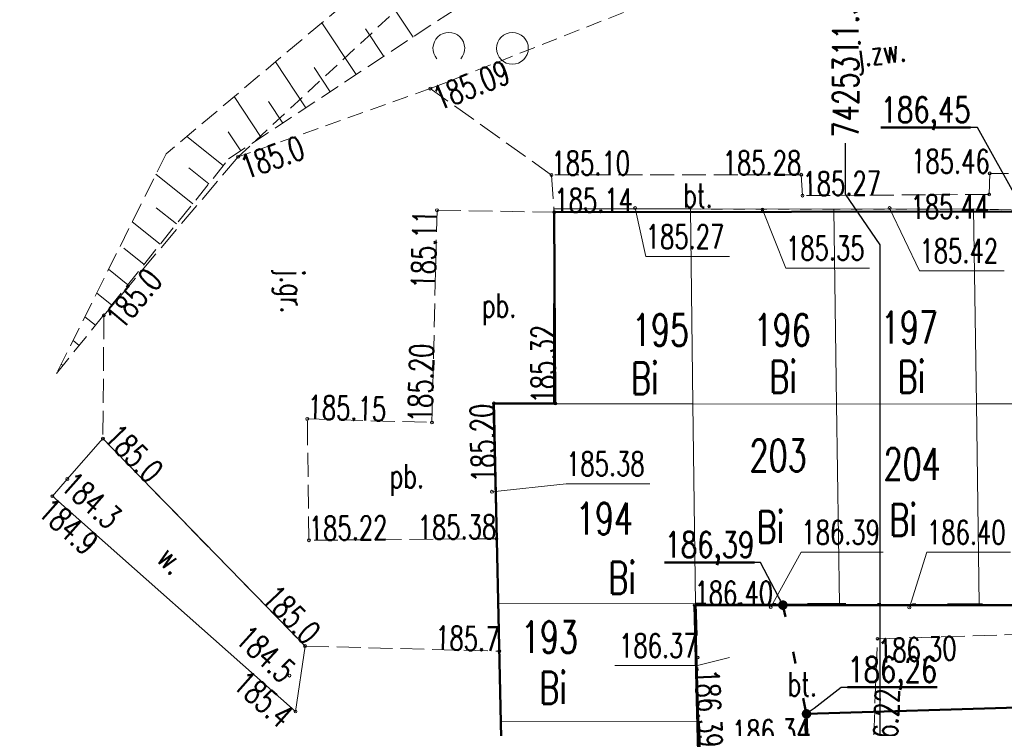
# Model space of a CAD drawing. Header units: metres. Extents: x 0 to 7425707, y -302 to 5720571.
# Tile 31 of 50: x 7425284 to 7425315, y 5720504 to 5720527. Entities that reach past the tile are written whole.
import ezdxf
from ezdxf import colors
from ezdxf.entities.mleader import LeaderData, LeaderLine
from ezdxf.enums import TextEntityAlignment as Align
from ezdxf.math import Vec2, Vec3

# ---------------------------------------------------------------- set-up
doc = ezdxf.new("R2010")
doc.units = ezdxf.units.M
doc.header["$LTSCALE"] = 0.5
doc.header["$PDMODE"] = 33
doc.header["$PDSIZE"] = 0.3
for name, pattern in [('1', [0]), ('13', [4, 1, -1, 0, -1, 0, -1]), ('1_1', [0]), ('1_EGBU_A', [0]), ('1_OTKJ', [2, 1.5, -0.5]), ('1_OTKR', [0]), ('1_OTKU', [2, 1.5, -0.5]), ('1_OTRK', [1.75, 1.25, -0.5]), ('1_OTRKG', [1.75, 1.25, -0.5]), ('1_OTZK', [1.5, 1, -0.5]), ('EGBB02', [2, 0.5, -1.5]), ('GUZ', [1.4, 0.7, -0.7])]:
    doc.linetypes.add(name, pattern=pattern)
doc.layers.get('0').update_dxf_attribs({"color": 250, "linetype": 'CONTINUOUS', "lineweight": 100})
doc.layers.get('Defpoints').update_dxf_attribs({"linetype": 'CONTINUOUS'})
for name, color, linetype, lineweight in [('DZIALKI_L_0', 7, '1', 18), ('EGBB_L_0', 7, '1_EGBU_A', 50), ('granica_PD', 6, '13', 50), ('H_WJAZDY_GARAZ_T_0', 7, 'CONTINUOUS', 18), ('kraweznik', 1, '1', 50), ('nawierzchnie', 1, '1', 50), ('NUMERY_DZIALEK_T_0', 7, 'CONTINUOUS', 18), ('OTK_E_T_0', 7, 'CONTINUOUS', 0), ('OTK_E_T_3', 7, 'CONTINUOUS', 0), ('OTK_E_T_4', 7, 'CONTINUOUS', 0), ('OTK_L_0', 7, '1_OTKJ', 18), ('OTK_L_4', 7, '1_OTKU', 18), ('OTK_L_5', 7, 'CONTINUOUS', 18), ('OTR_L_1', 7, '1_OTRK', 18), ('OTR_L_1_L_0', 7, '1_1', 18), ('OTR_T_0', 7, 'CONTINUOUS', 18), ('OTR_T_1', 7, 'CONTINUOUS', 18), ('OTZ_L_1', 7, '1_OTZK', 18), ('OTZ_L_1_T_0', 7, 'CONTINUOUS', 18)]:
    doc.layers.add(name, color=color, linetype=linetype, lineweight=lineweight)
doc.layers.add('NUMERY_UZYTKOW_T_0', color=7, linetype='CONTINUOUS', lineweight=18, true_color=0x008000)
doc.layers.add('UZYTKI_L_0', color=7, linetype='GUZ', lineweight=18, true_color=0x008000)
doc.styles.add('PZT_1_500', font='arial.ttf')
doc.styles.get("Standard").update_dxf_attribs({"font": 'Simplex.SHX', "width": 0.75})
doc.dimstyles.new('PZT_1_500', dxfattribs={"dimtxt": 1, "dimasz": 1, "dimexe": 1, "dimexo": 2, "dimgap": 0.2, "dimtad": 1, "dimdec": 1, "dimzin": 1, "dimtxsty": 'PZT_1_500', "dimcen": 2.5, "dimclrd": 3, "dimclre": 3, "dimclrt": 3, "dimazin": 0, "dimtfac": 1, "dimtdec": 1, "dimtmove": 0, "dimatfit": 3, "dimfxl": 1, "dimfxlon": 1, "dimlwd": 18, "dimlwe": 18, "dimarcsym": 0})
doc.dimstyles.get("Standard").update_dxf_attribs({"dimtxt": 1, "dimasz": 1, "dimexe": 1, "dimexo": 1, "dimgap": 1, "dimtad": 1, "dimtxsty": 'Standard', "dimcen": 2.5, "dimadec": 0, "dimazin": 0, "dimtfac": 1, "dimtmove": 0, "dimatfit": 3, "dimfxl": 1, "dimarcsym": 0})

# ---------------------------------------------------------------- blocks, each defined once
blk = doc.blocks.new('1_OTRS')
at = {"linetype": 'Continuous'}
blk.add_circle((0, 0), 0.045, dxfattribs=at)
blk = doc.blocks.new('1_OTRN')
at = {"linetype": 'Continuous'}
blk.add_circle((0, 0), 0.045, dxfattribs=at)
blk = doc.blocks.new('1_OTZK')
at = {"linetype": 'Continuous'}
for centre in [(-1, 1), (1, -1)]:
    blk.add_circle(centre, 0.5, dxfattribs=at)
for centre, start, end in [((1, 1), 318.5904, 221.4096), ((-1, -1), 318.7031, 221.2969)]:
    blk.add_arc(centre, 0.5, start, end, dxfattribs=at)
blk = doc.blocks.new('*D863')
at = {"layer": 'Defpoints', "color": 0, "linetype": 'Continuous'}
for p in [(7425372.554, 5720507.935), (7425388.546, 5720507.922), (0, 0)]:
    blk.add_point(p, dxfattribs=at)
at = {"layer": 'kraweznik', "color": 0, "linetype": '1', "lineweight": -2}
for p, q in [((7425372.617, 5720507.935), (7425385.346, 5720507.935)), ((7425385.346, 5720507.935), (7425386.946, 5720507.922)), ((7425386.946, 5720507.922), (7425388.546, 5720507.922))]:
    blk.add_line(p, q, dxfattribs=at)
at = {"layer": 'kraweznik', "color": 0, "linetype": 'Continuous', "lineweight": 18, "insert": (7425391.278, 5720507.922), "char_height": 0.8, "attachment_point": 5}
blk.add_mtext('\\A1;5720507.94', dxfattribs=at)
blk = doc.blocks.new('*D859')
at = {"layer": 'Defpoints', "color": 0, "linetype": 'Continuous'}
for p in [(7425306.251, 5720539.77), (7425315.078, 5720539.753), (0, 0)]:
    blk.add_point(p, dxfattribs=at)
at = {"layer": 'kraweznik', "color": 0, "linetype": '1', "lineweight": -2}
for p, q in [((7425307.851, 5720539.77), (7425306.251, 5720539.77)), ((7425309.451, 5720539.753), (7425307.851, 5720539.77)), ((7425315.015, 5720539.753), (7425309.451, 5720539.753))]:
    blk.add_line(p, q, dxfattribs=at)
at = {"layer": 'kraweznik', "color": 0, "linetype": 'Continuous', "lineweight": 18, "insert": (7425303.532, 5720539.77), "char_height": 0.8, "attachment_point": 5}
blk.add_mtext('\\A1;5720539.75', dxfattribs=at)
blk = doc.blocks.new('*D862')
at = {"layer": 'Defpoints', "color": 0, "linetype": 'Continuous'}
for p in [(7425372.559, 5720507.933), (7425372.582, 5720499.481), (0, 0)]:
    blk.add_point(p, dxfattribs=at)
at = {"layer": 'kraweznik', "color": 0, "linetype": '1', "lineweight": -2}
for p, q in [((7425372.559, 5720507.87), (7425372.559, 5720502.681)), ((7425372.559, 5720502.681), (7425372.582, 5720501.081)), ((7425372.582, 5720501.081), (7425372.582, 5720499.481))]:
    blk.add_line(p, q, dxfattribs=at)
at = {"layer": 'kraweznik', "color": 0, "linetype": 'Continuous', "lineweight": 18, "insert": (7425372.582, 5720496.776), "char_height": 0.8, "attachment_point": 5, "rotation": 90}
blk.add_mtext('\\A1;7425372.56', dxfattribs=at)
blk = doc.blocks.new('*D858')
at = {"layer": 'Defpoints', "color": 0, "linetype": 'Continuous'}
for p in [(7425313.97, 5720548.332), (7425315.075, 5720539.82), (0, 0)]:
    blk.add_point(p, dxfattribs=at)
at = {"layer": 'kraweznik', "color": 0, "linetype": '1', "lineweight": -2}
for p, q in [((7425313.97, 5720546.732), (7425313.97, 5720548.332)), ((7425315.075, 5720545.132), (7425313.97, 5720546.732)), ((7425315.075, 5720539.883), (7425315.075, 5720545.132))]:
    blk.add_line(p, q, dxfattribs=at)
at = {"layer": 'kraweznik', "color": 0, "linetype": 'Continuous', "lineweight": 18, "insert": (7425313.97, 5720550.993), "char_height": 0.8, "attachment_point": 5, "rotation": 90}
blk.add_mtext('\\A1;7425315.08', dxfattribs=at)
blk = doc.blocks.new('*D854')
at = {"layer": 'Defpoints', "color": 0, "linetype": 'Continuous'}
for p in [(7425320.524, 5720549.716), (7425315.015, 5720539.753), (7425372.554, 5720507.935)]:
    blk.add_point(p, dxfattribs=at)
at = {"layer": 'nawierzchnie', "color": 3, "linetype": 'Continuous', "lineweight": 18}
for p, q in [((7425320.04, 5720548.841), (7425321.008, 5720550.591)), ((7425377.188, 5720518.382), (7425321.4, 5720549.232)), ((7425377.58, 5720517.023), (7425378.547, 5720518.773))]:
    blk.add_line(p, q, dxfattribs=at)
at = {"layer": 'nawierzchnie', "color": 3, "linetype": 'Continuous'}
for points in [[(7425321.48, 5720549.378), (7425321.319, 5720549.086), (7425320.524, 5720549.716)], [(7425377.108, 5720518.236), (7425377.269, 5720518.528), (7425378.064, 5720517.898)]]:
    blk.add_solid(points, dxfattribs=at)
at = {"layer": 'nawierzchnie', "color": 3, "linetype": 'Continuous', "insert": (7425349.682, 5720534.508), "char_height": 1, "attachment_point": 5, "rotation": 331.0583, "style": 'PZT_1_500'}
blk.add_mtext('65,8', dxfattribs=at)
blk = doc.blocks.new('*D857')
at = {"layer": 'Defpoints', "color": 0, "linetype": 'Continuous'}
for p in [(7425346.473, 5720546.48), (7425346.452, 5720522.385), (0, 0)]:
    blk.add_point(p, dxfattribs=at)
at = {"layer": 'kraweznik', "color": 0, "linetype": '1', "lineweight": -2}
for p, q in [((7425346.473, 5720544.88), (7425346.473, 5720546.48)), ((7425346.452, 5720543.28), (7425346.473, 5720544.88)), ((7425346.452, 5720522.448), (7425346.452, 5720543.28))]:
    blk.add_line(p, q, dxfattribs=at)
at = {"layer": 'kraweznik', "color": 0, "linetype": 'Continuous', "lineweight": 18, "insert": (7425346.473, 5720549.199), "char_height": 0.8, "attachment_point": 5, "rotation": 90}
blk.add_mtext('\\A1;7425346.45', dxfattribs=at)
blk = doc.blocks.new('*D860')
at = {"layer": 'Defpoints', "color": 0, "linetype": 'Continuous'}
for p in [(7425356.387, 5720540.25), (7425356.379, 5720516.89), (0, 0)]:
    blk.add_point(p, dxfattribs=at)
at = {"layer": 'kraweznik', "color": 0, "linetype": '1', "lineweight": -2}
for p, q in [((7425356.387, 5720538.65), (7425356.387, 5720540.25)), ((7425356.379, 5720537.05), (7425356.387, 5720538.65)), ((7425356.379, 5720516.952), (7425356.379, 5720537.05))]:
    blk.add_line(p, q, dxfattribs=at)
at = {"layer": 'kraweznik', "color": 0, "linetype": 'Continuous', "lineweight": 18, "insert": (7425356.387, 5720542.969), "char_height": 0.8, "attachment_point": 5, "rotation": 90}
blk.add_mtext('\\A1;7425356.38', dxfattribs=at)
blk = doc.blocks.new('*D861')
at = {"layer": 'Defpoints', "color": 0, "linetype": 'Continuous'}
for p in [(7425356.379, 5720516.89), (7425370.755, 5720516.917), (0, 0)]:
    blk.add_point(p, dxfattribs=at)
at = {"layer": 'kraweznik', "color": 0, "linetype": '1', "lineweight": -2}
for p, q in [((7425356.441, 5720516.89), (7425367.555, 5720516.89)), ((7425367.555, 5720516.89), (7425369.155, 5720516.917)), ((7425369.155, 5720516.917), (7425370.755, 5720516.917))]:
    blk.add_line(p, q, dxfattribs=at)
at = {"layer": 'kraweznik', "color": 0, "linetype": 'Continuous', "lineweight": 18, "insert": (7425373.402, 5720516.917), "char_height": 0.8, "attachment_point": 5}
blk.add_mtext('\\A1;5720516.89', dxfattribs=at)
blk = doc.blocks.new('*D864')
at = {"layer": 'Defpoints', "color": 0, "linetype": 'Continuous'}
for p in [(7425346.452, 5720522.385), (7425363.296, 5720522.396), (0, 0)]:
    blk.add_point(p, dxfattribs=at)
at = {"layer": 'kraweznik', "color": 0, "linetype": '1', "lineweight": -2}
for p, q in [((7425346.514, 5720522.385), (7425360.096, 5720522.385)), ((7425360.096, 5720522.385), (7425361.696, 5720522.396)), ((7425361.696, 5720522.396), (7425363.296, 5720522.396))]:
    blk.add_line(p, q, dxfattribs=at)
at = {"layer": 'kraweznik', "color": 0, "linetype": 'Continuous', "lineweight": 18, "insert": (7425366, 5720522.396), "char_height": 0.8, "attachment_point": 5}
blk.add_mtext('\\A1;5720522.39', dxfattribs=at)
blk = doc.blocks.new('*D867')
at = {"layer": 'Defpoints', "color": 0, "linetype": 'Continuous'}
for p in [(7425310.256, 5720522.817), (7425311.343, 5720502.677), (0, 0)]:
    blk.add_point(p, dxfattribs=at)
at = {"layer": 'kraweznik', "color": 0, "linetype": '1', "lineweight": -2}
for p, q in [((7425310.256, 5720521.217), (7425310.256, 5720522.817)), ((7425311.343, 5720519.617), (7425310.256, 5720521.217)), ((7425311.343, 5720502.739), (7425311.343, 5720519.617))]:
    blk.add_line(p, q, dxfattribs=at)
at = {"layer": 'kraweznik', "color": 0, "linetype": 'Continuous', "lineweight": 18, "insert": (7425310.256, 5720525.435), "char_height": 0.8, "attachment_point": 5, "rotation": 90}
blk.add_mtext('\\A1;7425311.34', dxfattribs=at)
blk = doc.blocks.new('*D880')
at = {"layer": 'Defpoints', "color": 0, "linetype": 'Continuous'}
for p in [(7425335.051, 5720552.379), (7425334.975, 5720501.654), (0, 0)]:
    blk.add_point(p, dxfattribs=at)
at = {"layer": 'kraweznik', "color": 0, "linetype": '1', "lineweight": -2}
for p, q in [((7425335.051, 5720550.779), (7425335.051, 5720552.379)), ((7425334.975, 5720549.179), (7425335.051, 5720550.779)), ((7425334.975, 5720501.716), (7425334.975, 5720549.179))]:
    blk.add_line(p, q, dxfattribs=at)
at = {"layer": 'kraweznik', "color": 0, "linetype": 'Continuous', "lineweight": 18, "insert": (7425335.051, 5720555.098), "char_height": 0.8, "attachment_point": 5, "rotation": 90}
blk.add_mtext('\\A1;7425334.98', dxfattribs=at)
blk = doc.blocks.new('*D882')
at = {"layer": 'Defpoints', "color": 0, "linetype": 'Continuous'}
for p in [(7425336.102, 5720552.229), (7425335.962, 5720503.437), (0, 0)]:
    blk.add_point(p, dxfattribs=at)
at = {"layer": 'kraweznik', "color": 0, "linetype": '1', "lineweight": -2}
for p, q in [((7425336.102, 5720550.629), (7425336.102, 5720552.229)), ((7425335.962, 5720549.029), (7425336.102, 5720550.629)), ((7425335.962, 5720503.499), (7425335.962, 5720549.029))]:
    blk.add_line(p, q, dxfattribs=at)
at = {"layer": 'kraweznik', "color": 0, "linetype": 'Continuous', "lineweight": 18, "insert": (7425336.102, 5720554.933), "char_height": 0.8, "attachment_point": 5, "rotation": 90}
blk.add_mtext('\\A1;7425335.96', dxfattribs=at)
blk = doc.blocks.new('_Dot')
at = {"color": 0, "linetype": 'ByBlock', "lineweight": -2, "transparency": 16777216}
blk.add_line((-0.5, 0), (-1, 0), dxfattribs=at)
at = {"color": 0, "linetype": 'ByBlock', "transparency": 16777216, "const_width": 0.5}
blk.add_lwpolyline([(-0.25, 0, 1), (0.25, 0, 1)], format="xyb", close=True, dxfattribs=at)
blk = doc.blocks.new('*D1088')
at = {"layer": 'Defpoints', "color": 0, "linetype": 'Continuous'}
for p in [(7425420.151, 5720542.229), (7425416.228, 5720541.21), (1199865.73, 924384.672)]:
    blk.add_point(p, dxfattribs=at)
at = {"layer": 'kraweznik', "color": 0, "linetype": '1', "lineweight": -2}
for p, q in [((7425417.828, 5720541.21), (7425418.551, 5720542.229)), ((7425418.551, 5720542.229), (7425420.151, 5720542.229)), ((7425416.29, 5720541.21), (7425417.828, 5720541.21))]:
    blk.add_line(p, q, dxfattribs=at)
at = {"layer": 'kraweznik', "color": 0, "linetype": 'Continuous', "lineweight": 18, "insert": (7425422.441, 5720542.229), "char_height": 0.8, "attachment_point": 5}
blk.add_mtext('\\A1;\\A1;00000000', dxfattribs=at)

msp = doc.modelspace()

# ---------------------------------------------------------------- linework, layer by layer
at = {"layer": 'DZIALKI_L_0', "linetype": '1'}
for p, q in [((7425301.08, 5720520.76), (7425301.06, 5720514.62)), ((7425305.38, 5720520.75), (7425301.08, 5720520.76)), ((7425309.88, 5720520.74), (7425305.38, 5720520.75)), ((7425305.45, 5720514.62), (7425305.38, 5720520.75)), ((7425314.28, 5720520.75), (7425309.88, 5720520.74)), ((7425309.88, 5720520.74), (7425309.97, 5720514.61)), ((7425314.28, 5720520.75), (7425314.37, 5720514.62)), ((7425315.85, 5720520.71), (7425314.28, 5720520.75)), ((7425301.06, 5720514.62), (7425299.16, 5720514.64)), ((7425299.16, 5720514.64), (7425299.31, 5720508.33)), ((7425301.06, 5720514.62), (7425305.45, 5720514.62)), ((7425305.45, 5720514.62), (7425309.97, 5720514.61)), ((7425305.45, 5720514.62), (7425305.53, 5720508.32)), ((7425309.97, 5720514.61), (7425314.37, 5720514.62)), ((7425309.97, 5720514.61), (7425310.06, 5720508.31)), ((7425314.37, 5720514.62), (7425314.46, 5720508.3)), ((7425314.37, 5720514.62), (7425318.77, 5720514.62)), ((7425299.31, 5720508.33), (7425299.39, 5720504.63)), ((7425299.31, 5720508.33), (7425305.53, 5720508.32)), ((7425305.64, 5720504.62), (7425305.53, 5720508.32)), ((7425305.53, 5720508.32), (7425310.06, 5720508.31)), ((7425310.06, 5720508.31), (7425314.46, 5720508.3)), ((7425314.46, 5720508.3), (7425318.76, 5720508.29)), ((7425305.64, 5720504.62), (7425299.39, 5720504.63)), ((7425299.39, 5720504.63), (7425299.48, 5720500.29)), ((7425305.78, 5720500.28), (7425305.64, 5720504.62))]:
    msp.add_line(p, q, dxfattribs=at)
at = {"layer": 'EGBB_L_0', "linetype": '1_EGBU_A'}
for p, q in [((7425335.42, 5720520.69), (7425301.09, 5720520.65)), ((7425301.09, 5720520.65), (7425301.12, 5720514.63)), ((7425301.12, 5720514.63), (7425299.19, 5720514.63)), ((7425299.19, 5720514.63), (7425299.86, 5720483.91)), ((7425306, 5720488.68), (7425305.5, 5720508.28)), ((7425305.5, 5720508.28), (7425335.47, 5720508.27))]:
    msp.add_line(p, q, dxfattribs=at)
at = {"layer": 'granica_PD', "ltscale": 2}
msp.add_lwpolyline([(7425315.28, 5720534.83), (7425315.85, 5720520.71), (7425318.78, 5720520.74), (7425323.08, 5720520.74), (7425327.18, 5720520.73), (7425331.18, 5720520.74), (7425335.48, 5720520.73), (7425335.52, 5720514.63), (7425335.56, 5720508.26), (7425331.42, 5720508.27), (7425327.28, 5720508.27), (7425323.06, 5720508.29), (7425318.76, 5720508.29), (7425314.46, 5720508.3), (7425310.06, 5720508.31), (7425305.53, 5720508.32), (7425305.64, 5720504.62), (7425305.78, 5720500.28)], dxfattribs=at)
at = {"layer": 'H_WJAZDY_GARAZ_T_0', "linetype": 'Continuous'}
for p, q in [((7425303.63, 5720520.78), (7425303.966, 5720519.252)), ((7425307.64, 5720520.73), (7425308.378, 5720518.891)), ((7425311.64, 5720520.78), (7425312.579, 5720518.808)), ((7425303.966, 5720519.252), (7425306.599, 5720519.252)), ((7425308.378, 5720518.891), (7425311.011, 5720518.891)), ((7425312.579, 5720518.808), (7425315.239, 5720518.808)), ((7425299.13, 5720511.85), (7425301.46, 5720512.102)), ((7425301.46, 5720512.102), (7425304.093, 5720512.102)), ((7425307.9, 5720508.22), (7425308.862, 5720509.944)), ((7425308.862, 5720509.944), (7425311.44, 5720509.944)), ((7425312.26, 5720508.21), (7425312.813, 5720509.944)), ((7425312.813, 5720509.944), (7425315.446, 5720509.944)), ((7425302.994, 5720506.38), (7425305.6, 5720506.38)), ((7425306.6, 5720506.63), (7425305.6, 5720506.38))]:
    msp.add_line(p, q, dxfattribs=at)
at = {"layer": 'kraweznik', "color": 5, "linetype": 'EGBB02', "ltscale": 1.5}
msp.add_line((7425308.282, 5720508.279), (7425309.025, 5720504.856), dxfattribs=at)
at = {"layer": 'kraweznik', "color": 4, "linetype": 'Continuous'}
for p in [(7425332.91, 5720505.593), (7425309.087, 5720502.855)]:
    msp.add_line(p, (7425309.025, 5720504.856), dxfattribs=at)
at = {"layer": 'OTK_L_0', "linetype": '1_OTKJ'}
for p, q in [((7425301, 5720521.82), (7425297.19, 5720524.54)), ((7425301, 5720521.82), (7425297.19, 5720524.54)), ((7425291.14, 5720522.39), (7425286.92, 5720517.4)), ((7425314.79, 5720521.87), (7425314.77, 5720521.21)), ((7425317.38, 5720521.86), (7425314.79, 5720521.87)), ((7425308.86, 5720521.83), (7425301, 5720521.82)), ((7425301, 5720521.82), (7425301.09, 5720520.65)), ((7425308.9, 5720521.17), (7425308.86, 5720521.83)), ((7425314.77, 5720521.21), (7425308.9, 5720521.17)), ((7425297.24, 5720514.03), (7425297.4, 5720520.71)), ((7425297.4, 5720520.71), (7425301.09, 5720520.65)), ((7425286.92, 5720517.4), (7425286.89, 5720513.52)), ((7425293.37, 5720510.32), (7425293.32, 5720514.14)), ((7425293.32, 5720514.14), (7425297.24, 5720514.03)), ((7425286.89, 5720513.52), (7425293.25, 5720506.99)), ((7425299.283, 5720510.37), (7425293.37, 5720510.32)), ((7425299.36, 5720506.83), (7425299.283, 5720510.37)), ((7425311.26, 5720507.22), (7425322.35, 5720507.57)), ((7425293.25, 5720506.99), (7425299.36, 5720506.83)), ((7425311.1, 5720503.2), (7425311.26, 5720507.22))]:
    msp.add_line(p, q, dxfattribs=at)
at = {"layer": 'OTK_L_4', "linetype": '1_OTKU'}
for p, q in [((7425314.79, 5720521.87), (7425314.77, 5720521.21)), ((7425317.38, 5720521.86), (7425314.79, 5720521.87)), ((7425308.86, 5720521.83), (7425301, 5720521.82)), ((7425301, 5720521.82), (7425301.09, 5720520.65)), ((7425308.9, 5720521.17), (7425308.86, 5720521.83)), ((7425314.77, 5720521.21), (7425308.9, 5720521.17)), ((7425297.24, 5720514.03), (7425297.4, 5720520.71)), ((7425297.4, 5720520.71), (7425301.09, 5720520.65)), ((7425301.09, 5720520.65), (7425317.329, 5720520.669)), ((7425301.09, 5720520.65), (7425301.12, 5720514.63)), ((7425299.19, 5720514.63), (7425299.283, 5720510.37)), ((7425301.12, 5720514.63), (7425299.19, 5720514.63)), ((7425293.32, 5720514.14), (7425297.24, 5720514.03)), ((7425293.37, 5720510.32), (7425293.32, 5720514.14)), ((7425299.283, 5720510.37), (7425293.37, 5720510.32)), ((7425322.402, 5720508.274), (7425305.5, 5720508.28)), ((7425305.5, 5720508.28), (7425305.615, 5720503.778)), ((7425311.26, 5720507.22), (7425322.35, 5720507.57)), ((7425311.1, 5720503.2), (7425311.26, 5720507.22))]:
    msp.add_line(p, q, dxfattribs=at)
at = {"layer": 'OTK_L_5', "linetype": '1_OTKR'}
for p, q in [((7425285.77, 5720512.25), (7425286.89, 5720513.52)), ((7425286.89, 5720513.52), (7425293.25, 5720506.99)), ((7425285.3, 5720511.71), (7425285.77, 5720512.25)), ((7425292.95, 5720504.93), (7425285.3, 5720511.71)), ((7425293.25, 5720506.99), (7425292.95, 5720504.93))]:
    msp.add_line(p, q, dxfattribs=at)
at = {"layer": 'OTR_L_1', "linetype": '1_OTRK'}
for p, q in [((7425300.519, 5720532.291), (7425288.878, 5720522.483)), ((7425288.878, 5720522.483), (7425285.431, 5720515.568))]:
    msp.add_line(p, q, dxfattribs=at)
at = {"layer": 'OTR_L_1', "linetype": '1_OTRKG'}
for p, q in [((7425290.845, 5720522.326), (7425298.13, 5720527.143)), ((7425285.431, 5720515.568), (7425290.845, 5720522.326))]:
    msp.add_line(p, q, dxfattribs=at)
at = {"layer": 'OTR_L_1_L_0', "linetype": '1_1'}
for p, q in [((7425296.645, 5720526.161), (7425295.428, 5720528.002)), ((7425294.858, 5720524.98), (7425293.779, 5720526.612)), ((7425295.725, 5720525.553), (7425295.152, 5720526.419)), ((7425293.273, 5720523.932), (7425292.316, 5720525.38)), ((7425294.042, 5720524.44), (7425293.534, 5720525.209)), ((7425291.868, 5720523.003), (7425291.019, 5720524.287)), ((7425292.55, 5720523.453), (7425292.099, 5720524.135)), ((7425291.226, 5720522.578), (7425290.826, 5720523.183)), ((7425290.677, 5720522.117), (7425289.533, 5720523.034)), ((7425289.715, 5720520.916), (7425288.559, 5720521.842)), ((7425290.219, 5720521.545), (7425289.59, 5720522.049)), ((7425289.205, 5720520.279), (7425288.567, 5720520.789)), ((7425288.694, 5720519.641), (7425287.813, 5720520.347)), ((7425288.184, 5720519.004), (7425287.547, 5720519.515)), ((7425287.673, 5720518.367), (7425287.068, 5720518.852)), ((7425287.163, 5720517.73), (7425286.695, 5720518.104)), ((7425286.652, 5720517.093), (7425286.323, 5720517.357)), ((7425286.142, 5720516.456), (7425285.95, 5720516.609)), ((7425285.632, 5720515.818), (7425285.577, 5720515.862))]:
    msp.add_line(p, q, dxfattribs=at)
at = {"layer": 'OTZ_L_1', "linetype": '1_OTZK'}
for p, q in [((7425291.14, 5720522.39), (7425310.16, 5720540.03)), ((7425308.15, 5720528.86), (7425297.19, 5720524.54)), ((7425297.19, 5720524.54), (7425291.14, 5720522.39))]:
    msp.add_line(p, q, dxfattribs=at)
at = {"layer": 'UZYTKI_L_0', "linetype": 'GUZ'}
for p, q in [((7425301.08, 5720520.76), (7425301.06, 5720514.61)), ((7425305.38, 5720520.75), (7425301.08, 5720520.76)), ((7425309.88, 5720520.74), (7425305.38, 5720520.75)), ((7425314.28, 5720520.75), (7425309.88, 5720520.74)), ((7425315.85, 5720520.71), (7425314.28, 5720520.75)), ((7425301.06, 5720514.61), (7425299.16, 5720514.64)), ((7425299.16, 5720514.64), (7425299.32, 5720508.33)), ((7425299.32, 5720508.33), (7425299.39, 5720504.63)), ((7425299.39, 5720504.63), (7425299.48, 5720500.29))]:
    msp.add_line(p, q, dxfattribs=at)

# ---------------------------------------------------------------- block references
at = {"layer": 'H_WJAZDY_GARAZ_T_0'}
for p in [(7425303.63, 5720520.78), (7425307.64, 5720520.73), (7425311.64, 5720520.78), (7425299.13, 5720511.85), (7425307.9, 5720508.22), (7425312.26, 5720508.21), (7425305.6, 5720506.63)]:
    msp.add_blockref('1_OTRS', p, dxfattribs=at)
at = {"layer": 'OTR_T_0'}
for p in [(7425297.19, 5720524.54), (7425301, 5720521.82), (7425308.86, 5720521.83), (7425314.79, 5720521.87), (7425308.9, 5720521.17), (7425314.77, 5720521.21), (7425297.4, 5720520.71), (7425301.09, 5720520.65), (7425299.19, 5720514.63), (7425301.12, 5720514.63), (7425293.32, 5720514.14), (7425297.24, 5720514.03), (7425299.27, 5720510.37), (7425293.37, 5720510.32), (7425305.5, 5720508.28), (7425311.26, 5720507.22)]:
    msp.add_blockref('1_OTRS', p, dxfattribs=at)
at = {"layer": 'OTR_T_1'}
for p in [(7425291.14, 5720522.39), (7425286.92, 5720517.4), (7425286.89, 5720513.52), (7425285.77, 5720512.25), (7425285.3, 5720511.71), (7425293.25, 5720506.99), (7425299.36, 5720506.83), (7425292.76, 5720506.06), (7425292.95, 5720504.93)]:
    msp.add_blockref('1_OTRN', p, dxfattribs=at)
at = {"layer": 'OTZ_L_1_T_0'}
msp.add_blockref('1_OTZK', (7425298.773, 5720526.806), dxfattribs=at)

# ---------------------------------------------------------------- texts
at = {"layer": 'H_WJAZDY_GARAZ_T_0', "width": 0.7}
for s, p in [('185.27', (7425303.966, 5720520.252)), ('185.35', (7425308.378, 5720519.891)), ('185.42', (7425312.579, 5720519.808)), ('185.38', (7425301.46, 5720513.102)), ('186.39', (7425308.862, 5720510.944)), ('186.40', (7425312.813, 5720510.944))]:
    msp.add_text(s, height=0.75, dxfattribs=at).set_placement(p, align=Align.TOP_LEFT)
msp.add_text('186.37', height=0.75, dxfattribs=at).set_placement((7425305.6, 5720506.63), align=Align.RIGHT)
at = {"layer": 'NUMERY_DZIALEK_T_0', "width": 0.7}
for s, p in [('197', (7425311.361, 5720517.52)), ('195', (7425303.53, 5720517.44)), ('196', (7425307.36, 5720517.44)), ('203', (7425307.23, 5720513.489)), ('204', (7425311.448, 5720513.223)), ('194', (7425301.771, 5720511.504)), ('193', (7425300.039, 5720507.774))]:
    msp.add_text(s, height=1, dxfattribs=at).set_placement(p, align=Align.TOP_LEFT)
at = {"layer": 'NUMERY_UZYTKOW_T_0', "width": 0.7}
for p in [(7425303.502, 5720515.922), (7425307.853, 5720515.966), (7425311.894, 5720515.966), (7425311.628, 5720511.46), (7425307.454, 5720511.238), (7425302.792, 5720509.639), (7425300.616, 5720506.176)]:
    msp.add_text('Bi', height=1, dxfattribs=at).set_placement(p, align=Align.TOP_LEFT)
at = {"layer": 'OTK_E_T_0', "lineweight": 9, "width": 0.7}
for s, rotation, p in [('j.zw.', 7.1605, (7425311.384, 5720525.581)), ('j.gr.', 271.19, (7425292.744, 5720518.162))]:
    msp.add_text(s, height=0.75, rotation=rotation, dxfattribs=at).set_placement(p, align=Align.MIDDLE)
at = {"layer": 'OTK_E_T_3', "lineweight": 9, "width": 0.7}
for s, p in [('bt.', (7425305.612, 5720521.176)), ('pb.', (7425299.356, 5720517.592)), ('pb.', (7425296.455, 5720512.222)), ('bt.', (7425308.893, 5720505.791))]:
    msp.add_text(s, height=0.75, dxfattribs=at).set_placement(p, align=Align.MIDDLE)
at = {"layer": 'OTK_E_T_4', "lineweight": 9, "width": 0.7}
msp.add_text('w.', height=0.75, rotation=315.4318, dxfattribs=at).set_placement((7425289.06, 5720509.705), align=Align.MIDDLE)
at = {"layer": 'OTR_T_0', "lineweight": 9, "width": 0.7}
for s, rotation, p in [('185.09', 21.5124, (7425297.19, 5720524.54)), ('186.30', 1.8076, (7425311.26, 5720507.22)), ('186.22', 87.7208, (7425311.1, 5720503.2))]:
    msp.add_text(s, height=0.75, rotation=rotation, dxfattribs=at).set_placement(p, align=Align.TOP_LEFT)
for s, p in [('185.10', (7425301, 5720521.82)), ('185.14', (7425301.09, 5720520.65)), ('186.40', (7425305.5, 5720508.28))]:
    msp.add_text(s, height=0.75, dxfattribs=at).set_placement(p)
for s, rotation, p in [('185.28', 0.0729, (7425308.86, 5720521.83)), ('185.46', 359.7788, (7425314.79, 5720521.87)), ('185.11', 88.6279, (7425297.4, 5720520.71)), ('185.20', 91.2494, (7425299.19, 5720514.63)), ('185.38', 0.4802, (7425299.27, 5720510.37)), ('186.39', 272.3976, (7425305.63, 5720503.78))]:
    msp.add_text(s, height=0.75, rotation=rotation, dxfattribs=at).set_placement(p, align=Align.RIGHT)
for s, rotation, p in [('185.27', 0.3904, (7425308.9, 5720521.17)), ('185.32', 90.2855, (7425301.12, 5720514.63)), ('185.20', 88.6279, (7425297.24, 5720514.03)), ('185.15', 358.3926, (7425293.32, 5720514.14)), ('185.22', 0.4868, (7425293.37, 5720510.32)), ('186.34', 1.2171, (7425306.69, 5720503.9))]:
    msp.add_text(s, height=0.75, rotation=rotation, dxfattribs=at).set_placement(p)
msp.add_text('185.44', height=0.75, rotation=0.3904, dxfattribs=at).set_placement((7425314.77, 5720521.21), align=Align.TOP_RIGHT)
at = {"layer": 'OTR_T_1', "lineweight": 9, "width": 0.7}
for s, rotation, p in [('185.0', 19.5638, (7425291.14, 5720522.39)), ('185.0', 49.7791, (7425286.92, 5720517.4)), ('184.9', 318.4502, (7425285.3, 5720511.71))]:
    msp.add_text(s, height=0.75, rotation=rotation, dxfattribs=at).set_placement(p, align=Align.TOP_LEFT)
msp.add_text('185.0', height=0.75, rotation=314.2444, dxfattribs=at).set_placement((7425286.89, 5720513.52))
msp.add_text('184.3', height=0.75, rotation=318.4735, dxfattribs=at).set_placement((7425285.77, 5720512.25), align=Align.MIDDLE_LEFT)
for s, rotation, p in [('185.0', 313.5715, (7425293.25, 5720506.99)), ('185.7', 358.4622, (7425299.36, 5720506.83))]:
    msp.add_text(s, height=0.75, rotation=rotation, dxfattribs=at).set_placement(p, align=Align.RIGHT)
msp.add_text('184.5', height=0.75, rotation=317.6459, dxfattribs=at).set_placement((7425292.76, 5720506.06), align=Align.MIDDLE_RIGHT)
msp.add_text('185.4', height=0.75, rotation=318.4502, dxfattribs=at).set_placement((7425292.95, 5720504.93), align=Align.TOP_RIGHT)

# ---------------------------------------------------------------- dimensions: what is measured, and where the dimension line sits
at = {"layer": 'kraweznik', "color": 1, "linetype": '1', "lineweight": 18}
for feature_location, offset, dtype, picture, middle in [((7425334.975484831, 5720501.653878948), (0.075181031, 50.725272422), 1, '*D880', (7425335.050665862, 5720555.097722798)), ((7425335.962379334, 5720503.436625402), (0.139382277, 48.79257797), 1, '*D882', (7425336.101761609, 5720554.933489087)), ((7425315.075, 5720539.82), (-1.105430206, 8.511728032), 1, '*D858', (7425313.969569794, 5720550.993156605)), ((7425346.451970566, 5720522.385237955), (0.021037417, 24.094936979), 1, '*D857', (7425346.473007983, 5720549.198746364)), ((7425356.378823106, 5720516.889921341), (0.008152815, 23.360047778), 1, '*D860', (7425356.386975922, 5720542.968540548)), ((7425315.077735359, 5720539.753417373), (-8.826701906, 0.01616815), 0, '*D859', (7425303.532462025, 5720539.769585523)), ((7425311.343284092, 5720502.676768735), (-1.086986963, 20.140150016), 1, '*D867', (7425310.256297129, 5720525.435490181)), ((7425346.451970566, 5720522.385237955), (16.843906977, 0.010688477), 0, '*D864', (7425366.000163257, 5720522.395926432)), ((7425356.378823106, 5720516.889921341), (14.375728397, 0.026953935), 0, '*D861', (7425373.40169436, 5720516.916875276)), ((7425372.554372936, 5720507.935444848), (15.991205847, -0.013239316), 0, '*D863', (7425391.278435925, 5720507.922205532)), ((7425372.559194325, 5720507.932775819), (0.022867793, -8.452183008), 1, '*D862', (7425372.582062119, 5720496.776307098))]:
    dim = msp.add_ordinate_dim(feature_location=feature_location, offset=offset, dtype=dtype, origin=(0, 0), dimstyle='Standard', override={"dimtxt": 0.8, "dimasz": 0.8, "dimexe": 0.5, "dimexo": 0.0625, "dimgap": 0.09, "dimtad": 0, "dimzin": 0, "dimdsep": 46, "dimtxsty": 'Standard', "dimcen": 0.09, "dimtdec": 4, "dimtofl": 0, "dimtolj": 1, "dimtzin": 0}, dxfattribs=at)
    dim.commit()
    dim.dimension.update_dxf_attribs({"geometry": picture, "text_midpoint": middle})
dim = msp.add_ordinate_dim(feature_location=(7425416.228, 5720541.21), offset=(3.923, 1.018), dtype=0, origin=(1199865.73, 924384.672), text='\\A1;00000000', dimstyle='Standard', override={"dimtxt": 0.8, "dimasz": 0.8, "dimexe": 0.5, "dimexo": 0.0625, "dimgap": 0.09, "dimtad": 0, "dimzin": 0, "dimdsep": 46, "dimtxsty": 'Standard', "dimcen": 0.09, "dimtdec": 4, "dimtofl": 0, "dimtolj": 1, "dimtzin": 0}, dxfattribs=at)
dim.commit()
dim.dimension.update_dxf_attribs({"geometry": '*D1088', "text_midpoint": (7425422.441, 5720542.229)})
at = {"layer": 'nawierzchnie', "linetype": 'Continuous'}
dim = msp.add_aligned_dim(p1=(7425372.554, 5720507.935), p2=(7425315.015, 5720539.753), distance=-11.384, dimstyle='PZT_1_500', dxfattribs=at)
dim.commit()
dim.dimension.update_dxf_attribs({"geometry": '*D854', "text_midpoint": (7425349.682, 5720534.508)})

# ---------------------------------------------------------------- leaders
at = {"layer": 'kraweznik', "color": 150, "linetype": 'Continuous', "lineweight": 25, "true_color": 0x2495ff}
ml = msp.add_multileader_mtext('Standard', dxfattribs=at)
ml.set_content('{\\L186,45}', color=(36, 149, 255))
ml.set_leader_properties()
ml.set_arrow_properties(name='DOT')
ml.build(insert=Vec2(0, 0))
ml.multileader.update_dxf_attribs({"text_left_attachment_type": 8, "text_right_attachment_type": 6, "dogleg_length": 0.1, "arrow_head_size": 0.3})
ctx = ml.context
ctx.base_point, ctx.char_height, ctx.arrow_head_size, ctx.landing_gap_size, ctx.plane_origin = Vec3(7425311.268, 5720523.315), 0.8, 0.3, 0.09, Vec3(7425315.85, 5720520.71)
ctx.left_attachment, ctx.right_attachment = 8, 6
notes = []
notes.append((ctx, [(0, (1, 1, 0), (7425314.405, 5720523.315), (-1, 0), 0.1, [(0, [(7425315.85, 5720520.71)], 0, [])])]))
ctx.mtext.insert, ctx.mtext.flow_direction = Vec3(7425311.358, 5720524.275), 5
ml = msp.add_multileader_mtext('Standard', dxfattribs=at)
ml.set_content('{\\L186,39}', color=(36, 149, 255))
ml.set_leader_properties()
ml.set_arrow_properties(name='DOT')
ml.build(insert=Vec2(0, 0))
ml.multileader.update_dxf_attribs({"text_left_attachment_type": 8, "text_right_attachment_type": 6, "dogleg_length": 0.1, "arrow_head_size": 0.3})
ctx = ml.context
ctx.base_point, ctx.char_height, ctx.arrow_head_size, ctx.landing_gap_size, ctx.plane_origin = Vec3(7425304.468, 5720509.624), 0.8, 0.3, 0.09, Vec3(7425308.517, 5720509.949)
ctx.left_attachment, ctx.right_attachment, ctx.text_align_type = 8, 6, 2
notes.append((ctx, [(0, (1, 1, 0), (7425307.576, 5720509.624), (-1, 0), 0.1, [(0, [(7425308.282, 5720508.279)], 0, [])])]))
ctx.mtext.insert, ctx.mtext.alignment, ctx.mtext.flow_direction = Vec3(7425307.386, 5720510.584), 3, 5
ml = msp.add_multileader_mtext('Standard', dxfattribs=at)
ml.set_content('{\\L186,26}', color=(36, 149, 255))
ml.set_leader_properties()
ml.set_arrow_properties(name='DOT')
ml.build(insert=Vec2(0, 0))
ml.multileader.update_dxf_attribs({"text_left_attachment_type": 8, "text_right_attachment_type": 6, "dogleg_length": 0.1, "arrow_head_size": 0.3})
ctx = ml.context
ctx.base_point, ctx.char_height, ctx.arrow_head_size, ctx.landing_gap_size, ctx.plane_origin = Vec3(7425310.22, 5720505.693), 0.8, 0.3, 0.09, Vec3(7425309.078, 5720504.726)
ctx.left_attachment, ctx.right_attachment = 8, 6
notes.append((ctx, [(0, (1, 1, 0), (7425310.12, 5720505.693), (1, 0), 0.1, [(0, [(7425309.025, 5720504.856)], 0, [])])]))
ctx.mtext.insert, ctx.mtext.flow_direction = Vec3(7425310.31, 5720506.653), 5
for ctx, leaders in notes:
    for number, flags, end, landing, length, lines in leaders:
        leader = LeaderData()
        leader.index, (leader.has_last_leader_line, leader.has_dogleg_vector, leader.attachment_direction) = number, flags
        leader.last_leader_point, leader.dogleg_vector, leader.dogleg_length = Vec3(end), Vec3(landing), length
        for number, points, colour, breaks in lines:
            line = LeaderLine()
            line.index, line.vertices, line.color, line.breaks = number, Vec3.list(points), colors.encode_raw_color(colour), breaks
            leader.lines.append(line)
        ctx.leaders.append(leader)

doc.saveas('drawing.dxf')
